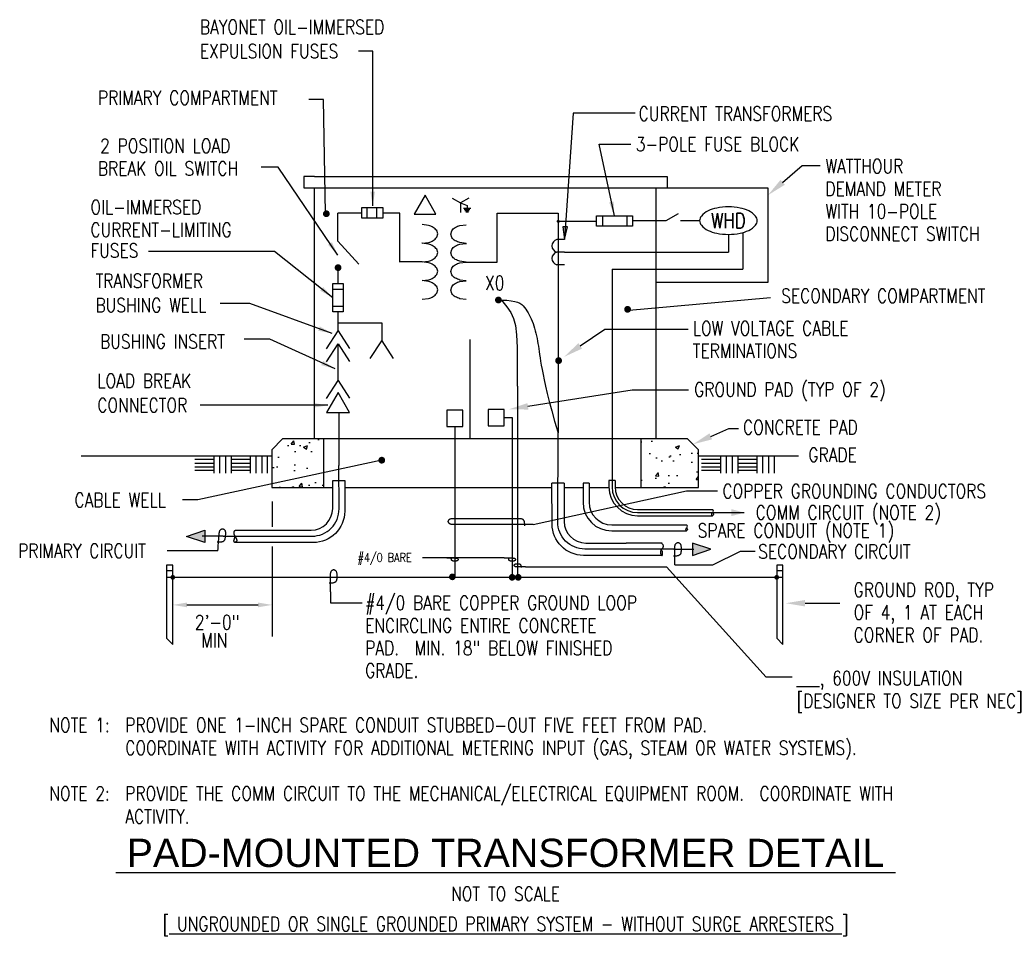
# Model space of a CAD drawing. Extents: x 0.49 to 9.21, y -0.89 to 7.21.
import ezdxf
from ezdxf.enums import TextEntityAlignment as Align

# ---------------------------------------------------------------- set-up
doc = ezdxf.new("R2010")
doc.units = 0
doc.header["$MEASUREMENT"] = 0
doc.layers.get('0').update_dxf_attribs({"color": 2, "linetype": 'CONTINUOUS'})
doc.layers.add('E-DETL', color=2, linetype='CONTINUOUS')
doc.layers.add('E-DETL-TEXT', color=3, linetype='CONTINUOUS')
doc.styles.add('ROMAND', font='swiss.ttf', dxfattribs={"width": 0.8})
doc.styles.add('ROMANS', font='romans.shx', dxfattribs={"width": 0.8})
doc.styles.get("Standard").update_dxf_attribs({"font": 'romans.shx', "width": 0.8, "height": 0.125})
doc.dimstyles.get("Standard").update_dxf_attribs({"dimtxt": 0.18, "dimasz": 0.18, "dimexe": 0.18, "dimexo": 0.0625, "dimgap": 0.09, "dimtad": 0, "dimtih": 1, "dimtoh": 1, "dimdec": 4, "dimzin": 0, "dimdsep": 46, "dimtxsty": 'Standard', "dimcen": 0.09, "dimadec": 0, "dimazin": 0, "dimtfac": 1, "dimtdec": 4, "dimtofl": 0, "dimtmove": 0, "dimatfit": 3, "dimfxl": 0, "dimtolj": 1, "dimtzin": 0, "dimarcsym": 0})

# ---------------------------------------------------------------- blocks, each defined once
blk = doc.blocks.new('TELEOUT')
blk.add_lwpolyline([(0, 0), (-0.1015, -0.1758), (0.1015, -0.1758)], close=True)
blk = doc.blocks.new('HOMERUN')
blk.add_solid([(0, 0), (0.1153, 0.031), (0.1153, -0.031)])
blk = doc.blocks.new('LOOP')
at = {"color": 0, "linetype": 'Continuous'}
blk.add_lwpolyline([(-1.119, 0), (-1.115, 0), (-0.947, 0), (-0.809, 0), (-0.694, 0), (-0.6, 0), (-0.523, 0), (-0.456, 0), (-0.397, 0), (-0.341, 0), (-0.288, 0), (-0.238, 0), (-0.189, 0), (-0.142, 0), (-0.097, 0), (-0.053, 0), (-0.01, 0), (0.033, 0), (0.074, 0), (0.114, -0.001), (0.153, -0.003), (0.19, -0.006), (0.226, -0.011), (0.259, -0.017), (0.289, -0.025), (0.317, -0.036), (0.343, -0.048), (0.365, -0.063), (0.386, -0.079), (0.403, -0.095), (0.419, -0.113), (0.432, -0.131), (0.442, -0.15), (0.45, -0.168), (0.456, -0.186), (0.46, -0.204), (0.461, -0.223), (0.46, -0.241), (0.456, -0.259), (0.45, -0.277), (0.442, -0.295), (0.432, -0.313), (0.419, -0.331), (0.404, -0.348), (0.387, -0.365), (0.367, -0.38), (0.345, -0.394), (0.32, -0.406), (0.293, -0.416), (0.264, -0.425), (0.232, -0.431), (0.198, -0.435), (0.162, -0.438), (0.124, -0.44), (0.086, -0.441), (0.045, -0.441), (0.004, -0.441), (-0.038, -0.441), (-0.08, -0.441), (-0.122, -0.44), (-0.163, -0.438), (-0.202, -0.435), (-0.24, -0.43), (-0.275, -0.424), (-0.307, -0.416), (-0.336, -0.405), (-0.362, -0.392), (-0.384, -0.377), (-0.404, -0.359), (-0.421, -0.339), (-0.436, -0.316), (-0.45, -0.292), (-0.461, -0.264), (-0.471, -0.235), (-0.48, -0.202), (-0.488, -0.166), (-0.494, -0.125), (-0.499, -0.08), (-0.502, -0.03), (-0.505, 0.027), (-0.505, 0.09)], dxfattribs=at)

msp = doc.modelspace()

# ---------------------------------------------------------------- hatches: boundary and pattern name
at = {"layer": 'E-DETL'}
h = msp.add_hatch(dxfattribs=at)
h.set_pattern_fill('AR-CONC', color=256, scale=0.05, style=0)
h.paths.add_polyline_path([(6.5003, 3.3972), (6.4043, 3.4932), (5.9907, 3.4932), (5.9907, 3.0612), (6.5003, 3.0612)])
h.paths.add_polyline_path([(3.1775, 3.4932), (2.8163, 3.4932), (2.7203, 3.3972), (2.7203, 3.0612), (3.1775, 3.0612)])

# ---------------------------------------------------------------- linework, layer by layer
for p, q in [((3.0103, 5.716), (7.1163, 5.716)), ((7.1163, 5.716), (7.1163, 4.8766)), ((4.3196, 5.6247), (4.3927, 5.5825)), ((4.4658, 5.6247), (4.3927, 5.5825)), ((3.5173, 5.5407), (3.705, 5.5407)), ((3.5173, 5.4474), (3.5173, 5.5407)), ((3.5656, 5.4474), (3.5656, 5.5407)), ((3.651, 5.4474), (3.651, 5.5407)), ((3.705, 5.5407), (3.705, 5.4474)), ((4.3927, 5.5825), (4.451, 5.5612)), ((4.3927, 5.5825), (4.3927, 5.4981)), ((4.4189, 5.5375), (4.4831, 5.5375)), ((4.4256, 5.5262), (4.4764, 5.5262)), ((4.4323, 5.5149), (4.4698, 5.5149)), ((4.4389, 5.5035), (4.4631, 5.5035)), ((4.451, 5.5612), (4.451, 5.5375)), ((3.3047, 5.2452), (3.3047, 5.4912)), ((3.705, 5.4474), (3.5173, 5.4474)), ((5.2576, 5.4933), (5.2576, 4.6957)), ((5.5965, 5.4195), (5.2583, 5.4195)), ((5.6504, 5.469), (5.6504, 5.3757)), ((5.8671, 5.469), (5.8671, 5.3757)), ((6.2159, 5.4264), (6.3244, 5.489)), ((3.4912, 5.0401), (3.3047, 5.2452)), ((5.3135, 5.2573), (5.247, 5.2573)), ((6.7661, 5.3039), (6.7661, 5.1465)), ((6.8928, 5.3196), (6.8928, 4.9971)), ((5.3135, 5.1465), (5.247, 5.1465)), ((5.3135, 5.1465), (6.7661, 5.1465)), ((4.0544, 5.0598), (3.8543, 5.0598)), ((4.1089, 5.053), (4.0544, 5.0598)), ((3.3077, 4.8688), (3.3077, 4.9943)), ((4.1906, 4.977), (4.1816, 5.0062)), ((4.1816, 4.9478), (4.1906, 4.977)), ((5.3135, 5.0358), (5.247, 5.0358)), ((5.735, 4.9971), (5.735, 3.0669)), ((5.735, 4.9971), (6.8928, 4.9971)), ((4.0544, 4.8943), (4.1089, 4.901)), ((3.2611, 4.6179), (3.2611, 4.8688)), ((3.2611, 4.8688), (3.3544, 4.8688)), ((3.3544, 4.8149), (3.2611, 4.8149)), ((3.3544, 4.8688), (3.3544, 4.6179)), ((7.1163, 4.8766), (6.1223, 4.8766)), ((3.3544, 4.6663), (3.2611, 4.6663)), ((5.2576, 4.6957), (5.2583, 4.0467)), ((3.3544, 4.6179), (3.2611, 4.6179)), ((3.3078, 4.45), (3.3078, 4.6179)), ((5.2583, 4.0467), (5.2583, 3.5472)), ((4.8975, 3.9598), (4.8975, 3.5363)), ((3.3143, 3.7227), (3.3143, 3.2574)), ((2.7203, 3.3972), (2.8163, 3.4932)), ((6.4043, 3.4932), (2.8163, 3.4932)), ((3.1775, 3.4932), (3.1775, 3.0612)), ((4.8975, 3.5363), (4.8975, 2.267)), ((5.9907, 3.4932), (5.9907, 3.0612)), ((6.4043, 3.4932), (6.5003, 3.3972)), ((1.0323, 3.3416), (2.7203, 3.3416)), ((2.7203, 3.3972), (2.7203, 3.0612)), ((6.5003, 3.0612), (6.5003, 3.3972)), ((6.5003, 3.3416), (7.3875, 3.3416)), ((2.7203, 3.0612), (3.2603, 3.0612)), ((3.3671, 3.0612), (5.2026, 3.0612)), ((5.3104, 3.0612), (5.478, 3.0612)), ((5.532, 3.1001), (5.478, 3.1001)), ((5.478, 3.1001), (5.478, 2.9321)), ((5.532, 3.1001), (5.532, 2.9321)), ((5.532, 3.0612), (5.7081, 3.0612)), ((5.708, 3.1245), (5.708, 3.0669)), ((5.762, 3.1245), (5.708, 3.1245)), ((5.762, 3.1245), (5.762, 3.0669)), ((5.7621, 3.0612), (6.5003, 3.0612)), ((5.962, 2.8669), (6.6263, 2.8669)), ((5.962, 2.8399), (6.907, 2.8399)), ((5.962, 2.8129), (6.6263, 2.8129)), ((5.732, 2.7321), (6.3962, 2.7321)), ((5.732, 2.6781), (6.3962, 2.6781)), ((1.7895, 2.3262), (1.8435, 2.3262)), ((7.1939, 2.3262), (7.2479, 2.3262)), ((1.7895, 2.267), (7.2479, 2.267))]:
    msp.add_line(p, q, dxfattribs=at)
for points in [[(3.0983, 5.8152), (3.004, 5.8174), (3.004, 5.7161), (3.0983, 5.716)], [(3.0983, 5.8152), (6.1223, 5.8152)], [(6.1223, 5.8152), (6.2223, 5.8152), (6.2223, 5.7161)], [(3.0983, 3.4932), (3.0983, 5.716)], [(6.1223, 5.716), (6.1223, 3.4932)], [(3.5173, 5.4912), (3.3047, 5.4912)], [(3.8543, 5.0592), (3.8543, 5.4912), (3.705, 5.4912)], [(4.7183, 5.0587), (4.7183, 5.4912), (5.2583, 5.4912)], [(5.9154, 5.4264), (6.2159, 5.4264)], [(6.3412, 5.4264), (6.512, 5.4264)], [(4.4422, 5.0587), (4.718, 5.0587)], [(4.7566, 4.7217), (4.8041, 4.7204), (4.8428, 4.7168), (4.8741, 4.7109), (4.899, 4.7031), (4.9188, 4.6936), (4.9347, 4.6824), (4.9478, 4.6699), (4.9594, 4.6562), (4.9705, 4.6415), (4.9812, 4.6259), (4.9915, 4.6094), (5.0014, 4.5921), (5.0108, 4.574), (5.0197, 4.555), (5.028, 4.5354), (5.0358, 4.515), (5.0429, 4.494), (5.0494, 4.4724), (5.0555, 4.4503), (5.061, 4.4279), (5.066, 4.4052), (5.0706, 4.3824), (5.0749, 4.3595), (5.0787, 4.3366), (5.0823, 4.3137), (5.0858, 4.2904), (5.0894, 4.266), (5.0933, 4.2399), (5.0976, 4.2116), (5.1027, 4.1805), (5.1086, 4.1459), (5.1156, 4.1072), (5.1239, 4.0638), (5.134, 4.0148), (5.1463, 3.9592), (5.1612, 3.8959), (5.1793, 3.8241), (5.2009, 3.7427), (5.2266, 3.6507), (5.2568, 3.5472)], [(4.7566, 4.7217), (4.8026, 4.6631), (4.8371, 4.6118), (4.8618, 4.5591), (4.8784, 4.4959), (4.8885, 4.4132), (4.8937, 4.3023), (4.8956, 4.1542), (4.8958, 3.9598)], [(3.2043, 4.2919), (3.3079, 4.4501), (3.4096, 4.2939)], [(3.3078, 4.5212), (3.6946, 4.5212), (3.6946, 4.362)], [(3.591, 4.2038), (3.6946, 4.362), (3.7963, 4.2058)], [(4.4758, 4.3731), (4.4758, 3.4991)], [(3.2043, 4.1751), (3.3079, 4.3333), (3.4096, 4.177)], [(3.2043, 3.8508), (3.3079, 4.0091), (3.4096, 3.8528)], [(4.7801, 3.6809), (4.85, 3.6809), (4.85, 3.592)], [(4.342, 3.6035), (4.342, 2.2738)], [(4.8504, 3.6035), (4.8504, 2.2738)], [(2.2075, 3.34), (2.2075, 3.1891)], [(2.2566, 3.34), (2.2566, 3.1891)], [(2.3107, 3.34), (2.3107, 3.1891)], [(2.3598, 3.34), (2.3598, 3.1891)], [(2.529, 3.34), (2.529, 3.1891)], [(2.5781, 3.34), (2.5781, 3.1891)], [(2.6322, 3.34), (2.6322, 3.1891)], [(2.6813, 3.34), (2.6813, 3.1891)], [(6.6966, 3.34), (6.6966, 3.1891)], [(6.7456, 3.34), (6.7456, 3.1891)], [(6.7998, 3.34), (6.7998, 3.1891)], [(6.8488, 3.34), (6.8488, 3.1891)], [(7.0181, 3.34), (7.0181, 3.1891)], [(7.0671, 3.34), (7.0671, 3.1891)], [(7.1213, 3.34), (7.1213, 3.1891)], [(7.1703, 3.34), (7.1703, 3.1891)], [(2.2075, 3.311), (2.0383, 3.311)], [(2.2075, 3.2759), (2.0383, 3.2759)], [(2.2075, 3.2428), (2.0383, 3.2428)], [(2.529, 3.311), (2.3598, 3.311)], [(2.529, 3.2759), (2.3598, 3.2759)], [(2.529, 3.2428), (2.3598, 3.2428)], [(6.6966, 3.311), (6.5274, 3.311)], [(6.6966, 3.2759), (6.5274, 3.2759)], [(6.6966, 3.2428), (6.5274, 3.2428)], [(7.0181, 3.311), (6.8488, 3.311)], [(7.0181, 3.2759), (6.8488, 3.2759)], [(7.0181, 3.2428), (6.8488, 3.2428)], [(2.2075, 3.2119), (2.0383, 3.2119)], [(2.529, 3.2119), (2.3598, 3.2119)], [(6.6966, 3.2119), (6.5274, 3.2119)], [(7.0181, 3.2119), (6.8488, 3.2119)], [(5.3104, 3.1001), (5.2024, 3.1001)], [(2.2897, 2.6312), (2.1038, 2.6312)], [(2.3963, 2.6817), (2.393, 2.6801), (2.3903, 2.6782), (2.3883, 2.6761), (2.3869, 2.6738), (2.386, 2.6713), (2.3854, 2.6688), (2.385, 2.6662), (2.3849, 2.6635), (2.3849, 2.6609), (2.3849, 2.6584), (2.3851, 2.6559), (2.3853, 2.6534), (2.3856, 2.6511), (2.386, 2.6489), (2.3865, 2.6468), (2.3871, 2.6448), (2.3877, 2.643), (2.3884, 2.6413), (2.3892, 2.6397), (2.39, 2.6382), (2.3909, 2.6367), (2.3918, 2.6352), (2.3927, 2.6338), (2.3937, 2.6322), (2.3947, 2.6307), (2.3957, 2.629), (2.3967, 2.6273), (2.3977, 2.6256), (2.3987, 2.6238), (2.3997, 2.6219), (2.4008, 2.6201), (2.4018, 2.6182), (2.4028, 2.6163), (2.4039, 2.6143), (2.4049, 2.6124), (2.4058, 2.6104), (2.4067, 2.6084), (2.4075, 2.6064), (2.4083, 2.6043), (2.4089, 2.6022), (2.4095, 2.6002), (2.4099, 2.5981), (2.4101, 2.596), (2.4102, 2.5939), (2.4101, 2.5919), (2.4098, 2.5899), (2.4093, 2.5881), (2.4085, 2.5863), (2.4075, 2.5846), (2.4062, 2.5831), (2.4049, 2.5817), (2.4034, 2.5804), (2.4018, 2.5793), (2.4002, 2.5784), (2.3987, 2.5776), (2.3972, 2.5771), (2.3959, 2.5767), (2.3946, 2.5766), (2.3935, 2.5766), (2.3925, 2.5768), (2.3915, 2.5772), (2.3906, 2.5777), (2.3898, 2.5784), (2.389, 2.5792), (2.3883, 2.5802), (2.3877, 2.5813), (2.3871, 2.5825), (2.3865, 2.5838), (2.3861, 2.5853), (2.3859, 2.5868), (2.3857, 2.5885), (2.3857, 2.5903), (2.3859, 2.5921), (2.3862, 2.5941), (2.3866, 2.5961), (2.3871, 2.5983), (2.3878, 2.6005), (2.3885, 2.6028), (2.3893, 2.6053), (2.3901, 2.6078), (2.3909, 2.6105), (2.3917, 2.6132), (2.3925, 2.6159), (2.3933, 2.6186), (2.394, 2.6213), (2.3947, 2.6239), (2.3953, 2.6263), (2.3958, 2.6286)], [(2.3963, 2.6832), (2.7093, 2.6832)], [(6.1778, 2.5695), (5.8614, 2.5695)], [(6.1745, 2.5695), (6.1806, 2.5631), (6.1828, 2.56), (6.1845, 2.5568), (6.1858, 2.5535), (6.1867, 2.5501), (6.1873, 2.5469), (6.1875, 2.5437), (6.1875, 2.5408), (6.1873, 2.5381), (6.1869, 2.5357), (6.1863, 2.5334), (6.1856, 2.5314), (6.1847, 2.5296), (6.1837, 2.5279), (6.1827, 2.5264), (6.1815, 2.525), (6.1803, 2.5236), (6.179, 2.5224), (6.1778, 2.5212), (6.1765, 2.52), (6.1753, 2.5188), (6.1741, 2.5177), (6.1729, 2.5165), (6.1719, 2.5153), (6.1709, 2.5141), (6.1701, 2.5127), (6.1693, 2.5114), (6.1686, 2.5099), (6.1679, 2.5084), (6.1674, 2.5069), (6.1668, 2.5052), (6.1663, 2.5035), (6.1659, 2.5018), (6.1655, 2.5), (6.1651, 2.4981), (6.1647, 2.4962), (6.1644, 2.4943), (6.1642, 2.4925), (6.164, 2.4907), (6.1638, 2.4889), (6.1637, 2.4872), (6.1637, 2.4855), (6.1638, 2.4839), (6.1639, 2.4823), (6.1641, 2.4807), (6.1644, 2.4791), (6.1649, 2.4775), (6.1654, 2.4758), (6.166, 2.474), (6.1668, 2.4722), (6.1677, 2.4704), (6.1686, 2.4687), (6.1696, 2.467), (6.1707, 2.4655), (6.1718, 2.4642), (6.173, 2.463), (6.1742, 2.4621), (6.1754, 2.4615), (6.1766, 2.4611), (6.1777, 2.4609), (6.1788, 2.461), (6.1798, 2.4613), (6.1806, 2.4618), (6.1813, 2.4625), (6.1819, 2.4634), (6.1824, 2.4644), (6.1827, 2.4657), (6.1829, 2.4671), (6.183, 2.4687), (6.1831, 2.4705), (6.1832, 2.4724), (6.1832, 2.4744), (6.1833, 2.4766), (6.1834, 2.4788), (6.1834, 2.4811), (6.1834, 2.4835), (6.1833, 2.4858), (6.1831, 2.4881), (6.1829, 2.4903), (6.1825, 2.4925), (6.1819, 2.4945), (6.1811, 2.4964), (6.18, 2.4984), (6.1784, 2.5006), (6.1763, 2.503), (6.1736, 2.5057), (6.1702, 2.5088), (6.166, 2.5124)], [(6.2811, 2.5175), (6.4587, 2.5175)]]:
    msp.add_lwpolyline(points, dxfattribs=at)
for points in [[(4.0788, 5.6502), (3.9821, 5.4828), (4.1754, 5.4828)], [(5.9154, 5.469), (5.9154, 5.3757), (5.5965, 5.3757), (5.5965, 5.469)], [(4.7801, 3.6097), (4.7801, 3.7532), (4.6365, 3.7532), (4.6365, 3.6097)], [(4.4138, 3.6035), (4.4138, 3.747), (4.2702, 3.747), (4.2702, 3.6035)], [(1.9643, 2.6292), (2.1263, 2.6832), (2.1263, 2.5752)], [(6.6098, 2.5155), (6.4478, 2.5695), (6.4478, 2.4615)], [(1.7895, 2.3209), (1.7895, 1.7269), (1.8435, 1.6729), (1.8435, 2.3749), (1.7895, 2.3749)], [(7.1939, 2.3209), (7.1939, 1.7269), (7.2479, 1.6729), (7.2479, 2.3749), (7.1939, 2.3749)]]:
    msp.add_lwpolyline(points, close=True, dxfattribs=at)
msp.add_lwpolyline([(6.5113, 5.4257, 0.180358), (6.5265, 5.3849, 0.103096), (6.5859, 5.3396, 0.062716), (6.6628, 5.314, 0.048932), (6.7661, 5.3039, 0.048932), (6.8693, 5.314, 0.062716), (6.9462, 5.3396, 0.103096), (7.0056, 5.3849, 0.180358), (7.0208, 5.4257, 0.180358), (7.0056, 5.4666, 0.103096), (6.9462, 5.5119, 0.062716), (6.8693, 5.5375, 0.048932), (6.7661, 5.5476, 0.048932), (6.6628, 5.5375, 0.062716), (6.5859, 5.5119, 0.103096), (6.5265, 5.4666, 0.180358)], format="xyb", close=True, dxfattribs=at)
for points, const_width in [([(5.2516, 5.4195, 1), (5.2651, 5.4195, 1)], 0.0135), ([(3.2927, 5.0093, 1), (3.3227, 5.0093, 1)], 0.03), ([(4.7133, 4.723, 1), (4.7433, 4.723, 1)], 0.03), ([(5.247, 4.1858, 1), (5.277, 4.1858, 1)], 0.03), ([(1.833, 2.267, 1), (1.854, 2.267, 1)], 0.021), ([(4.3057, 2.2709, 1), (4.3351, 2.2709, 1)], 0.0294), ([(4.8353, 2.2668, 1), (4.8647, 2.2668, 1)], 0.0294), ([(4.8894, 2.2668, 1), (4.9188, 2.2668, 1)], 0.0294), ([(7.1834, 2.267, 1), (7.2044, 2.267, 1)], 0.021)]:
    msp.add_lwpolyline(points, format="xyb", close=True, dxfattribs=dict(at, const_width=const_width))
for points in [[(4.1906, 5.3078), (4.1816, 5.337, 0.107019), (4.1507, 5.3663, 0.074991), (4.1089, 5.3838), (4.0544, 5.3905)], [(4.306, 5.3067), (4.315, 5.3359, -0.107019), (4.3459, 5.3652, -0.074991), (4.3877, 5.3827), (4.4422, 5.3895)], [(4.0544, 5.225), (4.0544, 5.225), (4.1089, 5.2318, 0.074991), (4.1507, 5.2492, 0.107019), (4.1816, 5.2785), (4.1906, 5.3078)], [(4.4422, 5.224), (4.4422, 5.224), (4.3877, 5.2307, -0.074991), (4.3459, 5.2482, -0.107019), (4.315, 5.2775), (4.306, 5.3067)], [(4.1906, 5.1425), (4.1816, 5.1717, 0.107019), (4.1507, 5.201, 0.074991), (4.1089, 5.2185), (4.0544, 5.2253), (4.0515, 5.2249, 0.074991)], [(4.306, 5.1415), (4.315, 5.1707, -0.107019), (4.3459, 5.2, -0.074991), (4.3877, 5.2175), (4.4422, 5.2242), (4.4452, 5.2239, -0.074991)], [(4.0544, 5.0598), (4.1089, 5.0665, 0.074991), (4.1507, 5.084, 0.107019), (4.1816, 5.1133), (4.1906, 5.1425)], [(4.4422, 5.0587), (4.3877, 5.0655, -0.074991), (4.3459, 5.083, -0.107019), (4.315, 5.1123), (4.306, 5.1415)], [(4.306, 4.976), (4.315, 5.0052, -0.107019), (4.3459, 5.0345, -0.074991), (4.3877, 5.052), (4.4422, 5.0587)], [(4.4422, 4.8932), (4.3877, 4.9, -0.074991), (4.3459, 4.9175, -0.107019), (4.315, 4.9468), (4.306, 4.976)], [(4.1906, 4.8118), (4.1816, 4.841, 0.107019), (4.1507, 4.8703, 0.074991), (4.1089, 4.8878), (4.0544, 4.8945)], [(4.306, 4.8107), (4.315, 4.84, -0.107019), (4.3459, 4.8693, -0.074991), (4.3877, 4.8867), (4.4422, 4.8935)], [(4.0544, 4.729), (4.1089, 4.7358, 0.074991), (4.1507, 4.7533, 0.107019), (4.1816, 4.7826), (4.1906, 4.8118)], [(4.4422, 4.728), (4.3877, 4.7347, -0.074991), (4.3459, 4.7522, -0.107019), (4.315, 4.7815), (4.306, 4.8107)], [(6.2811, 2.5175), (5.4939, 2.5175, -0.416146), (5.2539, 2.7591), (5.2583, 3.5472)], [(2.2897, 2.6312), (3.0769, 2.6312, 0.416146), (3.3169, 2.8728), (3.3143, 3.2574)], [(2.7093, 2.6832), (3.0689, 2.6843, 0.413271), (3.2603, 2.8763), (3.2603, 3.1245), (3.3672, 3.1245), (3.3665, 2.8529, -0.413462), (3.0881, 2.5752), (2.3963, 2.5752)], [(6.1744, 2.4615), (5.4826, 2.4615, -0.413462), (5.2042, 2.7391), (5.2024, 3.1001)], [(5.3104, 3.1001), (5.3104, 2.7626, 0.413271), (5.5018, 2.5706), (5.8614, 2.5695)], [(6.6263, 2.8399, -0.577089), (6.6263, 2.8129, -0.577089), (6.6263, 2.8399, 0.577089), (6.6263, 2.8669, 0.577089)], [(6.3962, 2.7051, -0.577089), (6.3962, 2.6781, -0.577089), (6.3962, 2.7051, 0.577089), (6.3962, 2.7321, 0.577089)]]:
    msp.add_lwpolyline(points, format="xyb", dxfattribs=at)
at = {"layer": 'E-DETL', "const_width": 0.01}
msp.add_lwpolyline([(3.3078, 4.0089), (3.3078, 4.3331)], dxfattribs=at)
at = {"layer": 'E-DETL'}
msp.add_circle((4.3138, 2.267), 0.015, dxfattribs=at)
for centre, radius, start, end in [((5.2595, 5.2019), 0.0568, 102.68038, 257.31962), ((5.2595, 5.0912), 0.0568, 102.68038, 257.31962), ((4.0719, 4.9057), 0.1519, 58.72096, 75.87545), ((4.0985, 4.9496), 0.1006, 34.28708, 58.72096), ((4.0719, 5.0483), 0.1519, 284.12455, 301.27904), ((4.0985, 5.0045), 0.1006, 301.27904, 325.71292), ((5.962, 3.0669), 0.254, 180, 270), ((5.962, 3.0669), 0.227, 180, 270), ((5.962, 3.0669), 0.2, 180, 270), ((5.732, 2.9321), 0.254, 180, 270), ((5.732, 2.9321), 0.2, 180, 270)]:
    msp.add_arc(centre, radius, start, end, dxfattribs=at)
for points in [[(2.1263, 2.5752), (2.1263, 2.6832), (1.9643, 2.6292)], [(6.4478, 2.4615), (6.4478, 2.5695), (6.6098, 2.5155)]]:
    msp.add_solid(points, dxfattribs=at)
at = {"layer": 'E-DETL-TEXT'}
for p, q in [((5.3905, 6.3762), (5.3135, 5.2573)), ((7.2465, 5.7648), (7.4188, 5.9151)), ((7.4188, 5.9151), (7.5775, 5.9151)), ((5.4535, 4.3164), (5.6708, 4.4634)), ((5.6708, 4.4634), (6.4102, 4.4634)), ((4.9902, 3.7813), (5.9145, 3.9282)), ((5.9145, 3.9282), (6.4136, 3.9282)), ((6.6102, 3.5153), (6.7693, 3.586)), ((6.7693, 3.586), (6.8556, 3.586)), ((5.0362, 2.7337), (6.3949, 3.0334)), ((6.3949, 3.0334), (6.6681, 3.0334)), ((2.2426, 2.5021), (1.7929, 2.5021)), ((6.6281, 2.3776), (6.8717, 2.4978)), ((6.8717, 2.4978), (7.0018, 2.4978)), ((4.7805, 2.4383), (4.0565, 2.4382)), ((4.9675, 2.3595), (6.217, 2.3595)), ((6.217, 2.3595), (7.0998, 1.3822)), ((6.2913, 2.3776), (6.6281, 2.3776)), ((3.2414, 2.1374), (3.2414, 2.0418)), ((1.9685, 2.0227), (2.5995, 2.0227)), ((3.2414, 2.0418), (3.5224, 2.0418)), ((7.446, 2.0376), (7.7537, 2.0376)), ((7.3299, 1.3822), (7.0998, 1.3822))]:
    msp.add_line(p, q, dxfattribs=at)
for points in [[(3.1976, 5.4906), (3.1782, 6.4981), (3.0501, 6.4981)], [(5.9401, 6.3762), (5.3905, 6.3762)], [(5.3135, 5.2573), (5.34, 5.37), (5.2995, 5.3717), (5.3135, 5.2573)], [(5.8549, 4.6293), (7.1391, 4.745)], [(3.6952, 3.3043), (2.0662, 2.9536), (1.9311, 2.9536)], [(2.7245, 2.9391), (2.7245, 2.7139)], [(5.0362, 2.7337), (5.0358, 2.7337), (5.0148, 2.7337), (4.9974, 2.7337), (4.9831, 2.7337), (4.9714, 2.7337), (4.9616, 2.7337), (4.9533, 2.7337), (4.946, 2.7337), (4.939, 2.7337), (4.9324, 2.7337), (4.926, 2.7337), (4.92, 2.7337), (4.9141, 2.7337), (4.9084, 2.7337), (4.9029, 2.7337), (4.8975, 2.7337), (4.3379, 2.7337), (4.3327, 2.7338), (4.3277, 2.7339), (4.3229, 2.7341), (4.3182, 2.7345), (4.3138, 2.7351), (4.3097, 2.7358), (4.3059, 2.7369), (4.3024, 2.7382), (4.2992, 2.7398), (4.2963, 2.7416), (4.2938, 2.7436), (4.2916, 2.7457), (4.2897, 2.7479), (4.2881, 2.7502), (4.2868, 2.7525), (4.2857, 2.7547), (4.285, 2.757), (4.2846, 2.7593), (4.2844, 2.7615), (4.2846, 2.7638), (4.285, 2.7661), (4.2857, 2.7683), (4.2867, 2.7706), (4.288, 2.7728), (4.2896, 2.7751), (4.2915, 2.7772), (4.2936, 2.7793), (4.2961, 2.7812), (4.2989, 2.783), (4.302, 2.7845), (4.3054, 2.7858), (4.3091, 2.7868), (4.3131, 2.7876), (4.3173, 2.7881), (4.3218, 2.7885), (4.3265, 2.7887), (4.3313, 2.7888), (4.3363, 2.7889), (4.8958, 2.7889), (4.901, 2.7889), (4.9063, 2.7888), (4.9115, 2.7887), (4.9167, 2.7885), (4.9216, 2.7881), (4.9263, 2.7875), (4.9307, 2.7867), (4.9347, 2.7857), (4.9383, 2.7844), (4.9415, 2.7828), (4.9443, 2.7808), (4.9468, 2.7786), (4.949, 2.7761), (4.9509, 2.7733), (4.9525, 2.7702), (4.954, 2.7668), (4.9553, 2.7631), (4.9564, 2.759), (4.9573, 2.7544), (4.9581, 2.7494), (4.9587, 2.7438), (4.9591, 2.7374), (4.9594, 2.7304), (4.9595, 2.7225)], [(2.7245, 2.5403), (2.7245, 1.7428)]]:
    msp.add_lwpolyline(points, dxfattribs=at)
at = {"layer": 'E-DETL-TEXT', "const_width": 0.03}
for points in [[(3.1893, 5.4865, 1), (3.2193, 5.4865, 1)], [(5.8579, 4.6403, 1), (5.8879, 4.6403, 1)], [(3.6802, 3.3043, 1), (3.7102, 3.3043, 1)]]:
    msp.add_lwpolyline(points, format="xyb", close=True, dxfattribs=at)
at = {"layer": 'E-DETL-TEXT'}
for points in [[(7.2655, 5.7431), (7.2276, 5.7865), (7.1163, 5.6512)], [(5.2995, 5.3717), (5.34, 5.37), (5.3135, 5.2573)], [(5.4697, 4.2925), (5.4374, 4.3403), (5.3104, 4.2196)], [(4.9947, 3.7529), (4.9856, 3.8098), (4.8195, 3.7542)], [(6.6219, 3.489), (6.5986, 3.5417), (6.4523, 3.4452)], [(1.9685, 2.0435), (1.9685, 2.0019), (1.8435, 2.0227)], [(2.5995, 2.0435), (2.5995, 2.0019), (2.7245, 2.0227)], [(7.446, 2.0088), (7.446, 2.0664), (7.2732, 2.0376)]]:
    msp.add_solid(points, dxfattribs=at)

# ---------------------------------------------------------------- block references
at = {"layer": 'E-DETL'}
msp.add_blockref('TELEOUT', (3.3078, 3.9025), dxfattribs=at)
at = {"layer": 'E-DETL', "rotation": 180}
msp.add_blockref('HOMERUN', (6.907, 2.8399), dxfattribs=at)
at = {"layer": 'E-DETL-TEXT'}
for p, xscale, yscale, zscale, rotation in [((2.2539, 2.6416), 0.1250000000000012, 0.125, 0.125, 85.39553751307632), ((6.2913, 2.5175), 0.125, 0.125, 0.125, 90), ((4.8975, 2.3595), 0.0625, 0.0625, 0.06249999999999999, 180), ((3.2414, 2.2773), 0.125, 0.125, 0.125, 90)]:
    msp.add_blockref('LOOP', p, dxfattribs=dict(at, xscale=xscale, yscale=yscale, zscale=zscale, rotation=rotation))
at = {"layer": 'E-DETL-TEXT', "xscale": 0.0625, "yscale": 0.0625, "zscale": 0.06249999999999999}
for p in [(4.342, 2.4382), (4.8504, 2.4382)]:
    msp.add_blockref('LOOP', p, dxfattribs=at)

# ---------------------------------------------------------------- texts
at = {"layer": 'E-DETL', "style": 'ROMANS', "width": 0.8}
msp.add_text('WHD', height=0.13292, dxfattribs=at).set_placement((6.7661, 5.4257), align=Align.MIDDLE)
at = {"layer": 'E-DETL-TEXT', "style": 'ROMANS', "width": 0.8}
for s, height, p in [('BAYONET OIL-IMMERSED', 0.125, (2.0837, 7.078)), ('EXPULSION FUSES', 0.125, (2.0837, 6.8637)), ('PRIMARY COMPARTMENT', 0.125, (1.1815, 6.4504)), ('CURRENT TRANSFORMERS', 0.125, (5.9711, 6.3105)), ('2 POSITION LOAD ', 0.125, (1.2006, 6.0253)), ('3-POLE FUSE BLOCK', 0.125, (5.9462, 6.0396)), ('BREAK OIL SWITCH', 0.125, (1.1802, 5.8253)), ('WATTHOUR', 0.125, (7.625, 5.8455)), ('DEMAND METER', 0.125, (7.625, 5.6455)), ('OIL-IMMERSED', 0.125, (1.1142, 5.4819)), ('WITH 10-POLE', 0.125, (7.625, 5.4455)), ('CURRENT-LIMITING', 0.125, (1.1142, 5.2819)), ('DISCONNECT SWITCH', 0.125, (7.625, 5.2455)), ('FUSES', 0.125, (1.1142, 5.0986)), ('TRANSFORMER', 0.125, (1.1594, 4.8293)), ('X0', 0.125, (4.6102, 4.8109)), ('SECONDARY COMPARTMENT', 0.125, (7.2339, 4.6975)), ('BUSHING WELL', 0.125, (1.1594, 4.6151)), ('LOW VOLTAGE CABLE', 0.125, (6.45, 4.4098)), ('BUSHING INSERT', 0.125, (1.1999, 4.2938)), ('TERMINATIONS', 0.125, (6.45, 4.2098)), ('LOAD BREAK ', 0.125, (1.175, 3.9442)), ('GROUND PAD (TYP OF 2)', 0.125, (6.4624, 3.8685)), ('CONNECTOR', 0.125, (1.175, 3.7299)), ('CONCRETE PAD', 0.125, (6.8952, 3.5329)), ('GRADE', 0.125, (7.4744, 3.2886)), ('COPPER GROUNDING CONDUCTORS', 0.125, (6.7129, 2.9667)), ('CABLE WELL', 0.125, (0.9723, 2.8888)), ('COMM CIRCUIT (NOTE 2)', 0.125, (7.0077, 2.7778)), ('SPARE CONDUIT (NOTE 1)', 0.125, (6.4939, 2.6184)), ('PRIMARY CIRCUIT', 0.125, (0.4737, 2.4395)), ('SECONDARY CIRCUIT', 0.125, (7.0299, 2.4331)), ('#4/0 BARE', 0.07874, (3.4804, 2.4027)), ('GROUND ROD, TYP', 0.125, (7.8752, 2.094)), ('#4/0 BARE COPPER GROUND LOOP', 0.125, (3.5476, 1.9783)), ('OF 4, 1 AT EACH', 0.125, (7.8752, 1.894)), ('2\'-0"', 0.125, (2.0393, 1.8063)), ('ENCIRCLING ENTIRE CONCRETE ', 0.125, (3.5476, 1.7783)), ('MIN', 0.125, (2.095, 1.6466)), ('CORNER OF PAD.', 0.125, (7.8752, 1.694)), ('PAD.  MIN. 18" BELOW FINISHED', 0.125, (3.5476, 1.5783)), ('GRADE.', 0.125, (3.5476, 1.3783)), ('___, 600V INSULATION', 0.125, (7.3687, 1.3109)), ('[DESIGNER TO SIZE PER NEC]', 0.125, (7.3687, 1.1109))]:
    msp.add_text(s, height=height, dxfattribs=at).set_placement(p)
at = {"layer": 'E-DETL-TEXT', "width": 0.8}
for s, p in [('NOTE 1:  ', (1.4227, 0.8964)), ('NOTE 2:  ', (1.4227, 0.2893))]:
    msp.add_text(s, height=0.125, dxfattribs=at).set_placement(p, align=Align.RIGHT)
for s, p in [('PROVIDE ONE 1-INCH SPARE CONDUIT STUBBED-OUT FIVE FEET FROM PAD.', (1.4227, 0.8964)), ('COORDINATE WITH ACTIVITY FOR ADDITIONAL METERING INPUT (GAS, STEAM OR WATER SYSTEMS).', (1.4227, 0.694)), ('PROVIDE THE COMM CIRCUIT TO THE MECHANICAL/ELECTRICAL EQUIPMENT ROOM.  COORDINATE WITH', (1.4227, 0.2893)), ('ACTIVITY.', (1.4227, 0.0869))]:
    msp.add_text(s, height=0.125, dxfattribs=at).set_placement(p)
at = {"layer": 'E-DETL-TEXT', "color": 5, "style": 'ROMAND'}
msp.add_text('%%u PAD-MOUNTED TRANSFORMER DETAIL ', height=0.25, dxfattribs=at).set_placement((4.7916, -0.298), align=Align.CENTER)
at = {"layer": 'E-DETL-TEXT', "style": 'ROMANS', "width": 0.8}
for s, p in [('NOT TO SCALE', (4.7916, -0.599)), ('[%%u UNGROUNDED OR SINGLE GROUNDED PRIMARY SYSTEM - WITHOUT SURGE ARRESTERS %%U]', (4.7916, -0.8654))]:
    msp.add_text(s, height=0.125, dxfattribs=at).set_placement(p, align=Align.CENTER)

# ---------------------------------------------------------------- leaders
at = {"layer": 'E-DETL-TEXT'}
for points in [[(3.6146, 5.558), (3.6146, 6.926), (3.4878, 6.926)], [(5.756, 5.469), (5.6201, 6.1025), (5.9015, 6.1025)], [(3.3068, 5.1195), (2.7785, 5.8996), (2.6275, 5.8996)], [(3.2611, 4.7433), (2.7454, 5.1534), (1.6281, 5.1534)], [(3.2565, 4.4271), (2.5269, 4.6911), (2.2628, 4.6911)], [(3.2816, 4.1129), (2.703, 4.3768), (2.4766, 4.3768)], [(3.2168, 3.7903), (2.0872, 3.7903)]]:
    msp.add_leader(points, dimstyle='Standard', override={"dimasz": 0.125}, dxfattribs=at)

doc.saveas('drawing.dxf')
